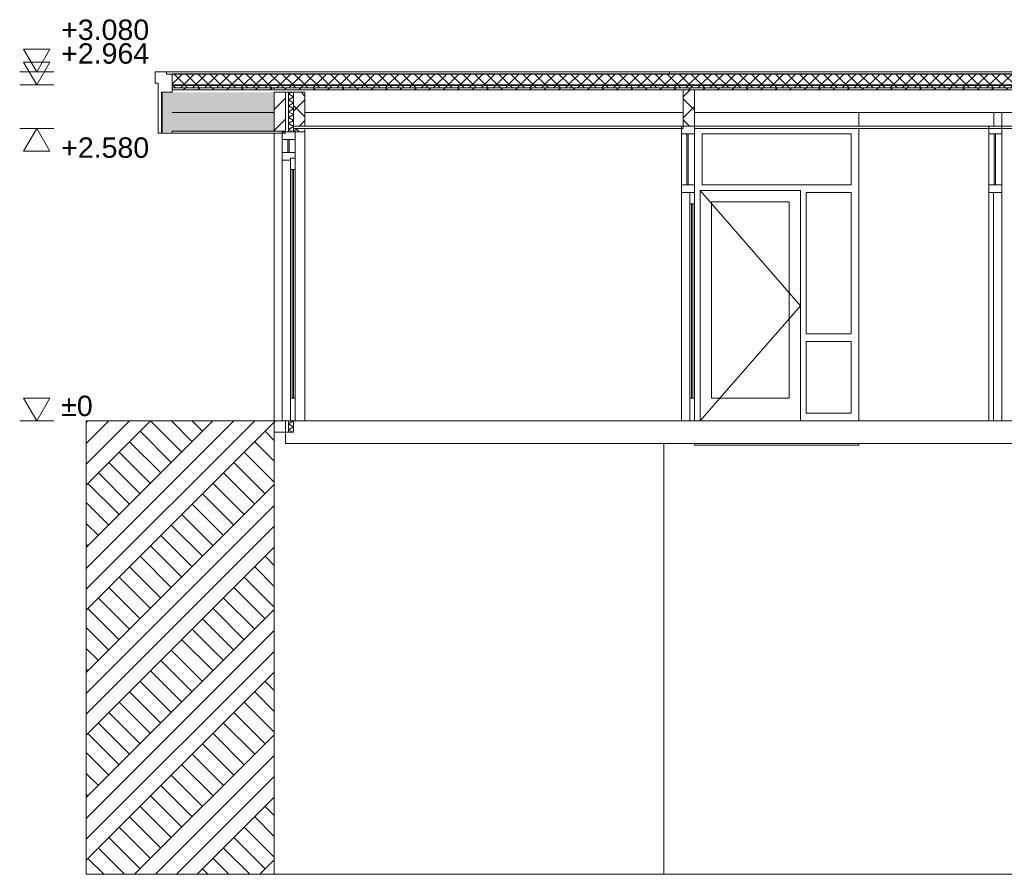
# Model space of a CAD drawing. Header units: millimetres. Extents: x -9479 to 359764, y -50700 to 13856.
# Tile 11 of 37: x 170975 to 179658, y -47200 to -39661. Entities that reach past the tile are written whole.
import ezdxf

# ---------------------------------------------------------------- set-up
doc = ezdxf.new("R2010")
doc.units = ezdxf.units.MM
doc.header["$MEASUREMENT"] = 0
for name, color, linetype in [('21 Buitenwanden', 7, 'Continuous'), ('21 Buitenwanden Deuren', 7, 'Continuous'), ('21 Buitenwanden Doorsnede-arcering', 7, 'Continuous'), ('21 Buitenwanden Laagscheidingslijnen', 7, 'Continuous'), ('22 NC Binnenwanden', 7, 'Continuous'), ('22 NC Binnenwanden Deuren', 7, 'Continuous'), ('22 NC Binnenwanden Doorsnede-arcering', 7, 'Continuous'), ('22 NC Binnenwanden Laagscheidingslijnen', 7, 'Continuous'), ('23 Vloeren', 7, 'Continuous'), ('23 Vloeren Doorsnede-arcering', 7, 'Continuous'), ('23 Vloeren Laagscheidingslijnen', 7, 'Continuous'), ('28 Draagconstructies', 7, 'Continuous'), ('43 Vloerafwerking', 7, 'Continuous'), ('45 Plafondafwerking', 7, 'Continuous'), ('90_0 Terrein', 7, 'Continuous'), ('90_0 Terrein Doorsnede-arcering', 7, 'Continuous'), ('Info -  SO_VO 2D arcering', 7, 'Continuous'), ('Maatvoering 1_ 50_100', 7, 'Continuous'), ('New_22 NC Binnenwanden Deuren', 7, 'Continuous'), ('New_23 Vloeren', 7, 'Continuous'), ('New_23 Vloeren Doorsnede-arcering', 7, 'Continuous'), ('New_23 Vloeren Laagscheidingslijnen', 7, 'Continuous'), ('New_45 Plafondafwerking', 7, 'Continuous'), ('New_45 Plafondafwerking Laagscheidingslijnen', 7, 'Continuous')]:
    doc.layers.add(name, color=color, linetype=linetype)
doc.styles.add('GENERATED_STYLE_7', font='Arial.ttf')
pattern_1 = [(45, (190880.92, -43200), (-91.9239, 91.9239), []), (135, (190880.92, -43200), (91.9239, 91.9239), [])]
pattern_2 = [(45, (190880.9, -43200), (-459.62, 459.62), []), (45, (190789, -43108.1), (-459.62, 459.62), [])]
pattern_3 = [(45, (190880.92, -43200), (-63.6396, 63.6396), [])]
pattern_4 = [(45, (190880.924, -43200), (-53.033, 53.033), []), (135, (190880.924, -43200), (53.033, 53.033), [])]

# ---------------------------------------------------------------- blocks, each defined once
blk = doc.blocks.new('Section Element_101_2', base_point=(190880.9, -43200))
at = {"layer": '21 Buitenwanden', "color": 1, "linetype": 'Continuous', "lineweight": 0}
for p, q in [((172320.9, -40140), (172270.9, -40140)), ((172320.9, -40280), (172320.9, -40300)), ((172320.9, -40300), (172225.9, -40300))]:
    blk.add_line(p, q, dxfattribs=at)
at = {"layer": '21 Buitenwanden Laagscheidingslijnen', "color": 1, "linetype": 'Continuous', "lineweight": 0, "flags": 128}
blk.add_lwpolyline([(172320.9, -40140), (172320.9, -40141), (172320.9, -40236), (172320.9, -40241), (172320.9, -40261), (172320.9, -40280)], dxfattribs=at)
blk = doc.blocks.new('Section Element_102_2', base_point=(190880.9, -43200))
at = {"layer": '21 Buitenwanden', "color": 2, "linetype": 'Continuous', "lineweight": 0}
blk.add_line((173220.9, -40140), (173218.9, -40140), dxfattribs=at)
blk = doc.blocks.new('*X137', base_point=(190880.9, -43200))
at = {"layer": '21 Buitenwanden Doorsnede-arcering', "color": 7, "linetype": 'Continuous', "lineweight": 0}
for p, q in [((173373.9, -40300), (173345.9, -40316.1)), ((173390.9, -40342.1), (173345.9, -40316.1)), ((173390.9, -40342.1), (173345.9, -40368.1)), ((173390.9, -40394.1), (173345.9, -40368.1)), ((173390.9, -40394.1), (173345.9, -40420.1)), ((173390.9, -40446), (173345.9, -40420.1)), ((173390.9, -40446), (173345.9, -40472)), ((173390.9, -40498), (173345.9, -40472)), ((173390.9, -40498), (173345.9, -40524)), ((173390.9, -40550), (173345.9, -40524)), ((173390.9, -40550), (173345.9, -40575.9)), ((173390.9, -40601.9), (173345.9, -40575.9)), ((173390.9, -40601.9), (173345.9, -40627.9)), ((173384.2, -40650), (173345.9, -40627.9))]:
    blk.add_line(p, q, dxfattribs=at)
blk = doc.blocks.new('*X138', base_point=(190880.9, -43200))
at = {"layer": '21 Buitenwanden Doorsnede-arcering', "color": 7, "linetype": 'Continuous', "lineweight": 0}
for p, q in [((173390.9, -43200), (173345.9, -43226)), ((173390.9, -43252), (173345.9, -43226)), ((173390.9, -43252), (173345.9, -43277.9)), ((173384.1, -43300), (173345.9, -43277.9))]:
    blk.add_line(p, q, dxfattribs=at)
blk = doc.blocks.new('Section Element_106_2', base_point=(190880.9, -43200))
at = {"layer": '21 Buitenwanden Doorsnede-arcering', "linetype": 'Continuous', "lineweight": 0, "true_color": 0x000000}
h = blk.add_hatch(dxfattribs=at)
h.set_pattern_fill('Steen___Baksteen_0002', color=18, style=0, pattern_type=2)
h.set_pattern_definition(pattern_2)
h.paths.add_polyline_path([(173320.9, -40300), (173220.9, -40300), (173220.9, -40643.1), (173320.9, -40643.1)])
h = blk.add_hatch(dxfattribs=at)
h.set_pattern_fill('Beton___ongewapend_0002', color=18, style=0, pattern_type=2)
h.set_pattern_definition(pattern_1)
h.paths.add_polyline_path([(173390.9, -40600), (173490.9, -40600), (173490.9, -40300), (173390.9, -40300)])
h = blk.add_hatch(dxfattribs=at)
h.set_pattern_fill('Beton___ongewapend_0002', color=18, style=0, pattern_type=2)
h.set_pattern_definition(pattern_1)
h.paths.add_polyline_path([(173390.9, -40620), (173390.9, -40650), (173490.9, -40650), (173490.9, -40620)])
h = blk.add_hatch(dxfattribs=at)
h.set_pattern_fill('Steen___Baksteen_0002', color=18, style=0, pattern_type=2)
h.set_pattern_definition(pattern_2)
h.paths.add_polyline_path([(173320.9, -43300), (173320.9, -43200), (173290.9, -43200), (173220.9, -43200), (173220.9, -43300)])
at = {"layer": '21 Buitenwanden', "color": 3, "linetype": 'Continuous', "lineweight": 0}
for p, q in [((173220.9, -40300), (173220.9, -40643.1)), ((173320.9, -40300), (173220.9, -40300)), ((173220.9, -43200), (173220.9, -43300)), ((173320.9, -43300), (173220.9, -43300))]:
    blk.add_line(p, q, dxfattribs=at)
at = {"layer": '21 Buitenwanden', "color": 9, "linetype": 'Continuous', "lineweight": 0}
for p, q in [((173345.9, -40300), (173320.9, -40300)), ((173345.9, -43200), (173320.9, -43200))]:
    blk.add_line(p, q, dxfattribs=at)
at = {"layer": '21 Buitenwanden', "color": 1, "linetype": 'Continuous', "lineweight": 0}
blk.add_line((173390.9, -40300), (173345.9, -40300), dxfattribs=at)
at = {"layer": '21 Buitenwanden', "color": 2, "linetype": 'Continuous', "lineweight": 0}
for p, q in [((173490.9, -40300), (173390.9, -40300)), ((173490.9, -40300), (173490.9, -40600)), ((173490.9, -40620), (173490.9, -40650))]:
    blk.add_line(p, q, dxfattribs=at)
at = {"layer": '21 Buitenwanden', "color": 2, "linetype": 'Continuous', "lineweight": 0, "flags": 128}
blk.add_lwpolyline([(173490.9, -40650), (173404.9, -40650), (173390.9, -40650)], dxfattribs=at)
at = {"layer": '21 Buitenwanden', "color": 3, "linetype": 'Continuous', "lineweight": 0, "flags": 128}
blk.add_lwpolyline([(173320.9, -43200), (173290.9, -43200), (173220.9, -43200)], dxfattribs=at)
at = {"layer": '21 Buitenwanden', "color": 1, "linetype": 'Continuous', "lineweight": 0, "flags": 128}
blk.add_lwpolyline([(173390.9, -43200), (173364.9, -43200), (173345.9, -43200)], dxfattribs=at)
at = {"layer": '21 Buitenwanden Laagscheidingslijnen', "color": 1, "linetype": 'Continuous', "lineweight": 0}
for p, q in [((173345.9, -40300), (173345.9, -40650)), ((173345.9, -43200), (173345.9, -43300))]:
    blk.add_line(p, q, dxfattribs=at)
at = {"layer": '21 Buitenwanden Laagscheidingslijnen', "color": 3, "linetype": 'Continuous', "lineweight": 0}
for p, q in [((173320.9, -40643.1), (173220.9, -40643.1)), ((173320.9, -43200), (173320.9, -43300))]:
    blk.add_line(p, q, dxfattribs=at)
at = {"layer": '21 Buitenwanden Laagscheidingslijnen', "color": 2, "linetype": 'Continuous', "lineweight": 0}
blk.add_line((173390.9, -43200), (173390.9, -43300), dxfattribs=at)
at = {"layer": '21 Buitenwanden Laagscheidingslijnen', "color": 3, "linetype": 'Continuous', "lineweight": 0, "flags": 128}
blk.add_lwpolyline([(173320.9, -40300), (173320.9, -40643.1), (173320.9, -40650)], dxfattribs=at)
at = {"layer": '21 Buitenwanden Laagscheidingslijnen', "color": 2, "linetype": 'Continuous', "lineweight": 0, "flags": 128}
blk.add_lwpolyline([(173390.9, -40300), (173390.9, -40600), (173390.9, -40620), (173390.9, -40650)], dxfattribs=at)
at = {"layer": '21 Buitenwanden', "lineweight": 0}
for name in ['*X137', '*X138']:
    blk.add_blockref(name, (190880.9, -43200), dxfattribs=at)
blk = doc.blocks.new('Section Element_108_2', base_point=(190880.9, -43200))
at = {"layer": '22 NC Binnenwanden', "color": 2, "linetype": 'Continuous', "lineweight": 0}
for p, q in [((178375.7, -40480), (178375.7, -40600)), ((188005.7, -40600), (188005.7, -40480)), ((178375.7, -40620), (178375.7, -43200)), ((188005.7, -43195), (188005.7, -40620))]:
    blk.add_line(p, q, dxfattribs=at)
blk = doc.blocks.new('Section Element_110_2', base_point=(190880.9, -43200))
at = {"layer": '22 NC Binnenwanden Doorsnede-arcering', "linetype": 'Continuous', "lineweight": 0, "true_color": 0x000000}
h = blk.add_hatch(dxfattribs=at)
h.set_pattern_fill('Beton___ongewapend_0002', color=18, style=0, pattern_type=2)
h.set_pattern_definition(pattern_1)
h.paths.add_polyline_path([(176825.7, -40600), (176925.7, -40600), (176925.7, -40280), (176825.7, -40280)])
at = {"layer": '22 NC Binnenwanden', "color": 1, "linetype": 'Continuous', "lineweight": 0}
for p, q in [((176825.7, -40280), (176825.7, -40600)), ((176925.7, -40280), (176925.7, -40600))]:
    blk.add_line(p, q, dxfattribs=at)
blk = doc.blocks.new('Section Element_114_2', base_point=(190880.9, -43200))
at = {"layer": '23 Vloeren Doorsnede-arcering', "linetype": 'Continuous', "lineweight": 0, "true_color": 0x000000}
h = blk.add_hatch(dxfattribs=at)
h.set_pattern_fill('Isolatie_ruit_0002', color=18, style=0, pattern_type=2)
h.set_pattern_definition(pattern_4)
h.paths.add_polyline_path([(172320.9, -40261), (173218.9, -40261), (173220.9, -40261), (178726.4, -40261), (178726.4, -40241), (172320.9, -40241)])
h = blk.add_hatch(dxfattribs=at)
h.set_pattern_fill('Naaldhout__01__0002', color=18, style=0, pattern_type=2)
h.set_pattern_definition(pattern_3)
h.paths.add_polyline_path([(172320.9, -40280), (173218.9, -40280), (173218.9, -40261), (172320.9, -40261)])
h = blk.add_hatch(dxfattribs=at)
h.set_pattern_fill('Naaldhout__01__0002', color=18, style=0, pattern_type=2)
h.set_pattern_definition(pattern_3)
h.paths.add_polyline_path([(173220.9, -40261), (173220.9, -40280), (178726.4, -40280), (178726.4, -40261)])
h = blk.add_hatch(dxfattribs=at)
h.set_pattern_fill('Isolatie_ruit_0002', color=18, style=0, pattern_type=2)
h.set_pattern_definition(pattern_4)
h.paths.add_polyline_path([(178726.4, -40261), (190925.7, -40261), (191005.7, -40261), (191005.7, -40241), (178726.4, -40241)])
h = blk.add_hatch(dxfattribs=at)
h.set_pattern_fill('Naaldhout__01__0002', color=18, style=0, pattern_type=2)
h.set_pattern_definition(pattern_3)
h.paths.add_polyline_path([(178726.4, -40261), (178726.4, -40280), (190925.7, -40280), (190925.7, -40261)])
at = {"layer": '23 Vloeren', "color": 1, "linetype": 'Continuous', "lineweight": 0}
for p, q in [((173218.9, -40261), (173218.9, -40280)), ((173220.9, -40261), (173220.9, -40280))]:
    blk.add_line(p, q, dxfattribs=at)
at = {"layer": '23 Vloeren', "color": 9, "linetype": 'Continuous', "lineweight": 0}
for p, q in [((173220.9, -40480), (172320.9, -40480)), ((176825.7, -40480), (173490.9, -40480)), ((185357.3, -40480), (179635.9, -40480)), ((190925.7, -40480), (185387.3, -40480))]:
    blk.add_line(p, q, dxfattribs=at)
at = {"layer": '23 Vloeren', "color": 9, "linetype": 'Continuous', "lineweight": 0, "flags": 128}
blk.add_lwpolyline([(179565.9, -40480), (178726.4, -40480), (176925.7, -40480)], dxfattribs=at)
at = {"layer": '23 Vloeren Laagscheidingslijnen', "color": 1, "linetype": 'Continuous', "lineweight": 0, "flags": 128}
for points in [[(191005.7, -40236), (178726.4, -40236), (172320.9, -40236)], [(191005.7, -40241), (178726.4, -40241), (172320.9, -40241)], [(191005.7, -40261), (190925.7, -40261), (178726.4, -40261), (173220.9, -40261), (173218.9, -40261), (172320.9, -40261)], [(190925.7, -40280), (178726.4, -40280), (176925.7, -40280), (176825.7, -40280), (173220.9, -40280), (173218.9, -40280), (172320.9, -40280)]]:
    blk.add_lwpolyline(points, dxfattribs=at)
blk = doc.blocks.new('Section Element_120_2', base_point=(190880.9, -43200))
at = {"layer": '21 Buitenwanden Deuren', "color": 2, "linetype": 'Continuous', "lineweight": 0}
for p, q in [((173220.9, -40663.1), (173220.9, -43200)), ((173490.9, -40650), (173490.9, -43200))]:
    blk.add_line(p, q, dxfattribs=at)
at = {"layer": '21 Buitenwanden Deuren', "color": 1, "linetype": 'Continuous', "lineweight": 0}
for p, q in [((173290.9, -40650), (173290.9, -40717)), ((173290.9, -40717), (173290.9, -40833)), ((173404.9, -40717), (173290.9, -40717)), ((173338.9, -40717), (173338.9, -40833)), ((173350.9, -40833), (173350.9, -40717)), ((173404.9, -40650), (173404.9, -40717)), ((173404.9, -40717), (173404.9, -40833)), ((173290.9, -40833), (173290.9, -40900)), ((173404.9, -40833), (173290.9, -40833)), ((173404.9, -40883), (173364.9, -40883)), ((173405, -40883), (173405, -41383.4)), ((173290.9, -40900), (173290.9, -43200)), ((173364.9, -40900), (173290.9, -40900)), ((173364.8, -40903.4), (173364.8, -40944.4)), ((173364.8, -40982.8), (173364.8, -41044.2)), ((173364.9, -40983), (173364.9, -43000)), ((173404.9, -40983), (173364.9, -40983)), ((173378.9, -40983), (173378.9, -43000)), ((173390.9, -43000), (173390.9, -40983)), ((173404.9, -40983), (173404.9, -43000)), ((173364.8, -41082.6), (173364.8, -41144)), ((173364.8, -41182.4), (173364.8, -41243.8)), ((173364.8, -41282.2), (173364.8, -41343.6)), ((173364.8, -41382), (173364.8, -41383.4)), ((173364.8, -41383.4), (173364.8, -41443.4)), ((173405, -41383.4), (173405, -42041.5)), ((173364.8, -41481.8), (173364.8, -41543.2)), ((173364.8, -41581.6), (173364.8, -41643)), ((173364.8, -41681.4), (173364.8, -41742.8)), ((173364.8, -41781.2), (173364.8, -41842.6)), ((173364.8, -41881), (173364.8, -41942.4)), ((173364.8, -41980.1), (173364.8, -42041.5)), ((173364.8, -42102.9), (173364.8, -42041.5)), ((173405, -42699.6), (173405, -42041.5)), ((173364.8, -42202), (173364.8, -42140.6)), ((173364.8, -42301.8), (173364.8, -42240.4)), ((173364.8, -42401.6), (173364.8, -42340.2)), ((173364.8, -42501.4), (173364.8, -42440)), ((173364.8, -42601.2), (173364.8, -42539.8)), ((173364.8, -42699.6), (173364.8, -42639.6)), ((173364.8, -42701), (173364.8, -42699.6)), ((173405, -43200), (173405, -42699.6)), ((173364.8, -42800.8), (173364.8, -42739.4)), ((173364.8, -42900.6), (173364.8, -42839.2)), ((173364.8, -43000.4), (173364.8, -42939)), ((173364.8, -43100.2), (173364.8, -43038.8)), ((173364.9, -43000), (173364.9, -43200)), ((173404.9, -43000), (173364.9, -43000)), ((173404.9, -43000), (173404.9, -43200)), ((173364.8, -43179.6), (173364.8, -43138.6))]:
    blk.add_line(p, q, dxfattribs=at)
at = {"layer": '21 Buitenwanden Deuren', "color": 1, "linetype": 'Continuous', "lineweight": 0, "flags": 128}
for points in [[(173390.9, -40650), (173345.9, -40650), (173320.9, -40650), (173290.9, -40650)], [(173364.9, -40883), (173364.9, -40900), (173364.9, -40983)], [(173404.9, -40833), (173404.9, -40883), (173404.9, -40983)]]:
    blk.add_lwpolyline(points, dxfattribs=at)
blk = doc.blocks.new('Section Element_121_2', base_point=(190880.9, -43200))
at = {"layer": '22 NC Binnenwanden Deuren', "color": 1, "linetype": 'Continuous', "lineweight": 0}
for p, q in [((176811.7, -40600), (176811.7, -40667)), ((176925.7, -40600), (176825.7, -40600)), ((176925.7, -40620), (176925.7, -40667)), ((176811.7, -40667), (176811.7, -41118)), ((176925.7, -40667), (176811.7, -40667)), ((176859.7, -40667), (176859.7, -41118)), ((176871.7, -41118), (176871.7, -40667)), ((176925.7, -40667), (176925.7, -41118)), ((176811.7, -41118), (176811.7, -41185)), ((176925.7, -41118), (176811.7, -41118)), ((176811.7, -41185), (176811.7, -43200)), ((176885.6, -41185), (176885.6, -41244.3)), ((176885.7, -41185), (176885.7, -41285)), ((176925.8, -41185), (176925.8, -41534.2)), ((176885.6, -41281.4), (176885.6, -41340.7)), ((176885.7, -41285), (176885.7, -43000)), ((176925.7, -41285), (176885.7, -41285)), ((176899.7, -41285), (176899.7, -43000)), ((176911.7, -43000), (176911.7, -41285)), ((176925.7, -41285), (176925.7, -43000)), ((176885.6, -41377.8), (176885.6, -41437.1)), ((176885.6, -41474.2), (176885.6, -41533.5)), ((176885.6, -41570.6), (176885.6, -41629.9)), ((176925.8, -41534.2), (176925.8, -42192.5)), ((176885.6, -41667), (176885.6, -41726.3)), ((176885.6, -41763.4), (176885.6, -41822.7)), ((176885.6, -41859.8), (176885.6, -41919.1)), ((176885.6, -41956.2), (176885.6, -42015.5)), ((176885.6, -42052.6), (176885.6, -42111.9)), ((176885.6, -42133.2), (176885.6, -42192.5)), ((176885.6, -42251.8), (176885.6, -42192.5)), ((176925.8, -42850.8), (176925.8, -42192.5)), ((176885.6, -42332.4), (176885.6, -42273.1)), ((176885.6, -42428.8), (176885.6, -42369.5)), ((176885.6, -42525.2), (176885.6, -42465.9)), ((176885.6, -42621.6), (176885.6, -42562.3)), ((176885.6, -42718), (176885.6, -42658.7)), ((176885.6, -42814.4), (176885.6, -42755.1)), ((176885.6, -42910.8), (176885.6, -42851.5)), ((176925.8, -43200), (176925.8, -42850.8)), ((176885.6, -43007.2), (176885.6, -42947.9)), ((176885.6, -43103.6), (176885.6, -43044.3)), ((176885.7, -43000), (176885.7, -43200)), ((176925.7, -43000), (176885.7, -43000)), ((176925.7, -43000), (176925.7, -43200)), ((176885.6, -43200), (176885.6, -43140.7))]:
    blk.add_line(p, q, dxfattribs=at)
at = {"layer": '22 NC Binnenwanden Deuren', "color": 1, "linetype": 'Continuous', "lineweight": 0, "flags": 128}
for points in [[(176925.7, -41118), (176925.7, -41185), (176925.7, -41285)], [(176925.7, -41185), (176885.7, -41185), (176811.7, -41185)]]:
    blk.add_lwpolyline(points, dxfattribs=at)
blk = doc.blocks.new('Section Element_138_2', base_point=(190880.9, -43200))
at = {"layer": '23 Vloeren', "color": 2, "linetype": 'Continuous', "lineweight": 0}
for p, q in [((190905.7, -43200), (190890.7, -43200)), ((173320.9, -43300), (173320.9, -43400)), ((191005.7, -43300), (191005.7, -43400))]:
    blk.add_line(p, q, dxfattribs=at)
at = {"layer": '23 Vloeren', "color": 2, "linetype": 'Continuous', "lineweight": 0, "flags": 128}
for points in [[(179680.9, -43200), (179561.9, -43200), (179521.9, -43200), (178726.4, -43200), (176925.7, -43200), (176885.7, -43200), (173404.9, -43200), (173390.9, -43200)], [(190905.7, -43400), (178726.4, -43400), (173320.9, -43400)]]:
    blk.add_lwpolyline(points, dxfattribs=at)
at = {"layer": '23 Vloeren Laagscheidingslijnen', "color": 2, "linetype": 'Continuous', "lineweight": 0, "flags": 128}
for points in [[(190890.7, -43200), (190865.7, -43200), (185669.9, -43200), (185069.9, -43200), (179680.9, -43200)], [(173390.9, -43300), (173345.9, -43300), (173320.9, -43300)]]:
    blk.add_lwpolyline(points, dxfattribs=at)
blk = doc.blocks.new('Section Element_141_2', base_point=(190880.9, -43200))
at = {"layer": '90_0 Terrein Doorsnede-arcering', "linetype": 'Continuous', "lineweight": 0, "true_color": 0x000000}
h = blk.add_hatch(dxfattribs=at)
h.set_pattern_fill('Grond_0002', color=18, style=0, pattern_type=2)
h.set_pattern_definition([(45, (190880.92, -43200), (-275.772, 275.772), []), (45, (190789, -43108.1), (-551.543, 551.543), []), (45, (190697.1, -43016.15), (-551.543, 551.543), []), (135, (190605.15, -42924.23), (91.9239, 91.9239), [390, -390])])
h.paths.add_polyline_path([(173218.9, -43300), (173218.9, -43200), (171562.6, -43200), (171562.6, -47200), (173220.9, -47200), (173220.9, -43300)])
at = {"layer": '90_0 Terrein', "color": 2, "linetype": 'Continuous', "lineweight": 0}
for p, q in [((171562.6, -43200), (171562.6, -47200)), ((173218.9, -43200), (171562.6, -43200)), ((173218.9, -43200), (173218.9, -43300)), ((173220.9, -43300), (173218.9, -43300)), ((173220.9, -43300), (173220.9, -47200)), ((173220.9, -47200), (171562.6, -47200))]:
    blk.add_line(p, q, dxfattribs=at)
at = {"layer": '90_0 Terrein', "color": 1, "linetype": 'Continuous', "lineweight": 0}
for p, q in [((173218.9, -43200), (173220.9, -43200)), ((176655.7, -47200), (176655.7, -43400)), ((173220.9, -47200), (176655.7, -47200)), ((176655.7, -47200), (183255.7, -47200))]:
    blk.add_line(p, q, dxfattribs=at)
blk = doc.blocks.new('Section Element_142_2', base_point=(190880.9, -43200))
at = {"layer": '28 Draagconstructies', "color": 2, "linetype": 'Continuous', "lineweight": 0}
for p, q in [((172170.9, -40120), (172170.9, -40220)), ((172270.9, -40120), (172170.9, -40120)), ((172270.9, -40120), (172270.9, -40140)), ((172195.9, -40220), (172170.9, -40220))]:
    blk.add_line(p, q, dxfattribs=at)
blk = doc.blocks.new('Section Element_143_2', base_point=(190880.9, -43200))
at = {"layer": '28 Draagconstructies', "color": 1, "linetype": 'Continuous', "lineweight": 0}
for p, q in [((176705.7, -40120), (172270.9, -40120)), ((176705.7, -40139), (176705.7, -40120))]:
    blk.add_line(p, q, dxfattribs=at)
blk = doc.blocks.new('Section Element_144_2', base_point=(190880.9, -43200))
at = {"layer": '28 Draagconstructies', "color": 1, "linetype": 'Continuous', "lineweight": 0}
for p, q in [((183305.7, -40120), (176705.7, -40120)), ((183305.7, -40139), (183305.7, -40120))]:
    blk.add_line(p, q, dxfattribs=at)
blk = doc.blocks.new('Section Element_152_2', base_point=(190880.9, -43200))
at = {"layer": '22 NC Binnenwanden Deuren', "color": 1, "linetype": 'Continuous', "lineweight": 0}
for p, q in [((176992.7, -40667), (176992.7, -41118)), ((178308.7, -40667), (176992.7, -40667)), ((178308.7, -41118), (178308.7, -40667)), ((176992.7, -41118), (178308.7, -41118)), ((176975.7, -41168), (177075.7, -41282.9)), ((176975.7, -41168), (176975.7, -41268)), ((177859.7, -41168), (176975.7, -41168)), ((177859.7, -41268), (177859.7, -41168)), ((177909.7, -41185), (177909.7, -42433)), ((178308.7, -41185), (177909.7, -41185)), ((178308.7, -42433), (178308.7, -41185)), ((176975.7, -41268), (176975.7, -43000)), ((177075.7, -43000), (177075.7, -41268)), ((177075.7, -41268), (177759.7, -41268)), ((177075.7, -41282.9), (177759.7, -42069.1)), ((177759.7, -41268), (177759.7, -43000)), ((177859.7, -43000), (177859.7, -41268)), ((177759.7, -42069.1), (177859.7, -42184)), ((177759.7, -42298.9), (177859.7, -42184)), ((177149.7, -43000), (177759.7, -42298.9)), ((177909.7, -42433), (178308.7, -42433)), ((177909.7, -42500), (177909.7, -43133)), ((178308.7, -42500), (177909.7, -42500)), ((178308.7, -43133), (178308.7, -42500)), ((176975.7, -43200), (177149.7, -43000)), ((176975.7, -43000), (176975.7, -43200)), ((177759.7, -43000), (177075.7, -43000)), ((177859.7, -43200), (177859.7, -43000)), ((177909.7, -43133), (178308.7, -43133))]:
    blk.add_line(p, q, dxfattribs=at)
blk = doc.blocks.new('Section Element_153_2', base_point=(190880.9, -43200))
at = {"layer": '22 NC Binnenwanden Doorsnede-arcering', "linetype": 'Continuous', "lineweight": 0, "true_color": 0x000000}
h = blk.add_hatch(dxfattribs=at)
h.set_pattern_fill('Lijnen_vert_dub_400_0002', color=18, style=0, pattern_type=2)
h.set_pattern_definition([(90, (190880.92, -43200), (-400, 0), []), (90, (190530.92, -43200), (-400, 0), [])])
h.paths.add_polyline_path([(179565.9, -40600), (179635.9, -40600), (179635.9, -40480), (179565.9, -40480)])
at = {"layer": '22 NC Binnenwanden', "color": 1, "linetype": 'Continuous', "lineweight": 0}
for p, q in [((179565.9, -40480), (179565.9, -40600)), ((179635.9, -40480), (179635.9, -40600))]:
    blk.add_line(p, q, dxfattribs=at)
at = {"layer": '22 NC Binnenwanden Laagscheidingslijnen', "color": 1, "linetype": 'Continuous', "lineweight": 0}
blk.add_line((179635.9, -40480), (179565.9, -40480), dxfattribs=at)
blk = doc.blocks.new('Section Element_155_2', base_point=(190880.9, -43200))
at = {"layer": 'New_45 Plafondafwerking', "color": 2, "linetype": 'Continuous', "lineweight": 0}
for p, q in [((182195.3, -40600), (179635.9, -40600)), ((185357.3, -40600), (182919.9, -40600)), ((185357.3, -40620), (185319.9, -40620)), ((185519.9, -40600), (185387.3, -40600)), ((186705.7, -40620), (185387.3, -40620)), ((186705.7, -40600), (186244.5, -40600))]:
    blk.add_line(p, q, dxfattribs=at)
at = {"layer": 'New_45 Plafondafwerking', "color": 2, "linetype": 'Continuous', "lineweight": 0, "flags": 128}
for points in [[(179565.9, -40600), (179521.9, -40600), (178726.4, -40600), (178375.7, -40600)], [(182919.9, -40620), (178726.4, -40620), (178375.7, -40620)]]:
    blk.add_lwpolyline(points, dxfattribs=at)
at = {"layer": 'New_45 Plafondafwerking Laagscheidingslijnen', "color": 2, "linetype": 'Continuous', "lineweight": 0}
blk.add_line((179635.9, -40600), (179565.9, -40600), dxfattribs=at)
blk = doc.blocks.new('Section Element_164_2', base_point=(190880.9, -43200))
at = {"layer": '28 Draagconstructies', "color": 1, "linetype": 'Continuous', "lineweight": 0}
for p, q in [((172230.9, -40300), (172230.9, -40663.1)), ((172230.9, -40663.1), (172320.9, -40663.1))]:
    blk.add_line(p, q, dxfattribs=at)
blk = doc.blocks.new('Section Element_165_2', base_point=(190880.9, -43200))
at = {"layer": '28 Draagconstructies', "color": 2, "linetype": 'Continuous', "lineweight": 0}
for p, q in [((172195.9, -40220), (172195.9, -40663.1)), ((172225.9, -40300), (172225.9, -40663.1)), ((172225.9, -40663.1), (172195.9, -40663.1))]:
    blk.add_line(p, q, dxfattribs=at)
blk = doc.blocks.new('Section Element_174_2', base_point=(190880.9, -43200))
at = {"layer": '43 Vloerafwerking', "color": 1, "linetype": 'Continuous', "lineweight": 0}
for p, q in [((176925.7, -43415), (176925.7, -43400)), ((178375.7, -43415), (178375.7, -43400)), ((176925.7, -43415), (178375.7, -43415))]:
    blk.add_line(p, q, dxfattribs=at)
blk = doc.blocks.new('Section Element_190_2', base_point=(190880.9, -43200))
at = {"layer": 'New_22 NC Binnenwanden Deuren', "color": 1, "linetype": 'Continuous', "lineweight": 0}
for p, q in [((179521.9, -40600), (179521.9, -40667)), ((179635.9, -40600), (179635.9, -40667)), ((179521.9, -40667), (179521.9, -41118)), ((179635.9, -40667), (179521.9, -40667)), ((179569.9, -40667), (179569.9, -41118)), ((179581.9, -41118), (179581.9, -40667)), ((179635.9, -40667), (179635.9, -41118)), ((179635.9, -41118), (179521.9, -41118)), ((179635.9, -41118), (179635.9, -41185)), ((179521.8, -41185), (179521.8, -41283.3)), ((179562, -41185), (179562, -41244.3)), ((179635.9, -41185), (179635.9, -43200)), ((179521.8, -41283.3), (179521.8, -42192.5)), ((179562, -41281.4), (179562, -41283.3)), ((179562, -41283.3), (179562, -41340.7)), ((179562, -41377.8), (179562, -41437.1)), ((179562, -41474.2), (179562, -41533.5)), ((179562, -41570.6), (179562, -41629.9)), ((179562, -41667), (179562, -41726.3)), ((179562, -41763.4), (179562, -41822.7)), ((179562, -41859.8), (179562, -41919.1)), ((179562, -41956.2), (179562, -42015.5)), ((179562, -42052.6), (179562, -42111.9)), ((179521.8, -43101.7), (179521.8, -42192.5)), ((179562, -42133.2), (179562, -42192.5)), ((179562, -42251.8), (179562, -42192.5)), ((179562, -42332.4), (179562, -42273.1)), ((179562, -42428.8), (179562, -42369.5)), ((179562, -42525.2), (179562, -42465.9)), ((179562, -42621.6), (179562, -42562.3)), ((179562, -42718), (179562, -42658.7)), ((179562, -42814.4), (179562, -42755.1)), ((179562, -42910.8), (179562, -42851.5)), ((179562, -43007.2), (179562, -42947.9)), ((179562, -43101.7), (179562, -43044.3)), ((179521.8, -43200), (179521.8, -43101.7)), ((179562, -43103.6), (179562, -43101.7)), ((179562, -43200), (179562, -43140.7))]:
    blk.add_line(p, q, dxfattribs=at)
at = {"layer": 'New_22 NC Binnenwanden Deuren', "color": 1, "linetype": 'Continuous', "lineweight": 0, "flags": 128}
for points in [[(179521.9, -41118), (179521.9, -41185), (179521.9, -41285), (179521.9, -43000), (179521.9, -43200)], [(179635.9, -41185), (179561.9, -41185), (179521.9, -41185)], [(179561.9, -41185), (179561.9, -41285), (179561.9, -43000), (179561.9, -43200)]]:
    blk.add_lwpolyline(points, dxfattribs=at)
blk = doc.blocks.new('*X295', base_point=(190880.9, -43200))
at = {"layer": 'New_23 Vloeren Doorsnede-arcering', "linetype": 'Continuous', "lineweight": 0, "true_color": 0x000000}
for points in [[(178726.4, -40141), (178731.1, -40141), (178731.1, -40139), (178726.4, -40139)], [(179031.1, -40139), (178881.1, -40139), (178881.1, -40141), (179031.1, -40141)], [(179331.1, -40139), (179181.1, -40139), (179181.1, -40141), (179331.1, -40141)], [(179631.1, -40139), (179481.1, -40139), (179481.1, -40141), (179631.1, -40141)], [(179931.1, -40139), (179781.1, -40139), (179781.1, -40141), (179931.1, -40141)], [(180231.1, -40139), (180081.1, -40139), (180081.1, -40141), (180231.1, -40141)], [(180531.1, -40139), (180381.1, -40139), (180381.1, -40141), (180531.1, -40141)], [(180831.1, -40139), (180681.1, -40139), (180681.1, -40141), (180831.1, -40141)], [(181131.1, -40139), (180981.1, -40139), (180981.1, -40141), (181131.1, -40141)], [(181431.1, -40139), (181281.1, -40139), (181281.1, -40141), (181431.1, -40141)], [(181731.1, -40139), (181581.1, -40139), (181581.1, -40141), (181731.1, -40141)], [(182031.1, -40139), (181881.1, -40139), (181881.1, -40141), (182031.1, -40141)], [(182331.1, -40139), (182181.1, -40139), (182181.1, -40141), (182331.1, -40141)], [(182631.1, -40139), (182481.1, -40139), (182481.1, -40141), (182631.1, -40141)], [(182931.1, -40139), (182781.1, -40139), (182781.1, -40141), (182931.1, -40141)], [(183231.1, -40139), (183081.1, -40139), (183081.1, -40141), (183231.1, -40141)], [(183531.1, -40139), (183381.1, -40139), (183381.1, -40141), (183531.1, -40141)], [(183831.1, -40139), (183681.1, -40139), (183681.1, -40141), (183831.1, -40141)], [(184131.1, -40139), (183981.1, -40139), (183981.1, -40141), (184131.1, -40141)], [(184431.1, -40139), (184281.1, -40139), (184281.1, -40141), (184431.1, -40141)], [(184731.1, -40139), (184581.1, -40139), (184581.1, -40141), (184731.1, -40141)], [(185031.1, -40139), (184881.1, -40139), (184881.1, -40141), (185031.1, -40141)], [(185331.1, -40139), (185181.1, -40139), (185181.1, -40141), (185331.1, -40141)], [(185631.1, -40139), (185481.1, -40139), (185481.1, -40141), (185631.1, -40141)], [(185931.1, -40139), (185781.1, -40139), (185781.1, -40141), (185931.1, -40141)], [(186231.1, -40139), (186081.1, -40139), (186081.1, -40141), (186231.1, -40141)], [(186531.1, -40139), (186381.1, -40139), (186381.1, -40141), (186531.1, -40141)], [(186831.1, -40139), (186681.1, -40139), (186681.1, -40141), (186831.1, -40141)], [(187131.1, -40139), (186981.1, -40139), (186981.1, -40141), (187131.1, -40141)], [(187431.1, -40139), (187281.1, -40139), (187281.1, -40141), (187431.1, -40141)], [(187731.1, -40139), (187581.1, -40139), (187581.1, -40141), (187731.1, -40141)], [(188031.1, -40139), (187881.1, -40139), (187881.1, -40141), (188031.1, -40141)], [(188331.1, -40139), (188181.1, -40139), (188181.1, -40141), (188331.1, -40141)], [(188631.1, -40139), (188481.1, -40139), (188481.1, -40141), (188631.1, -40141)], [(188931.1, -40139), (188781.1, -40139), (188781.1, -40141), (188931.1, -40141)], [(189231.1, -40139), (189081.1, -40139), (189081.1, -40141), (189231.1, -40141)], [(189531.1, -40139), (189381.1, -40139), (189381.1, -40141), (189531.1, -40141)], [(189831.1, -40139), (189681.1, -40139), (189681.1, -40141), (189831.1, -40141)], [(190131.1, -40139), (189981.1, -40139), (189981.1, -40141), (190131.1, -40141)], [(190431.1, -40139), (190281.1, -40139), (190281.1, -40141), (190431.1, -40141)], [(190731.1, -40139), (190581.1, -40139), (190581.1, -40141), (190731.1, -40141)], [(190925.7, -40139), (190881.1, -40139), (190881.1, -40141), (190925.7, -40141)]]:
    blk.add_hatch(color=18, dxfattribs=at).paths.add_polyline_path(points)
blk = doc.blocks.new('*X296', base_point=(190880.9, -43200))
at = {"layer": 'New_23 Vloeren Doorsnede-arcering', "linetype": 'Continuous', "lineweight": 0, "true_color": 0x000000}
for points in [[(173220.9, -40141), (173331.1, -40141), (173331.1, -40139), (173220.9, -40139)], [(173631.1, -40139), (173481.1, -40139), (173481.1, -40141), (173631.1, -40141)], [(173931.1, -40139), (173781.1, -40139), (173781.1, -40141), (173931.1, -40141)], [(174231.1, -40139), (174081.1, -40139), (174081.1, -40141), (174231.1, -40141)], [(174531.1, -40139), (174381.1, -40139), (174381.1, -40141), (174531.1, -40141)], [(174831.1, -40139), (174681.1, -40139), (174681.1, -40141), (174831.1, -40141)], [(175131.1, -40139), (174981.1, -40139), (174981.1, -40141), (175131.1, -40141)], [(175431.1, -40139), (175281.1, -40139), (175281.1, -40141), (175431.1, -40141)], [(175731.1, -40139), (175581.1, -40139), (175581.1, -40141), (175731.1, -40141)], [(176031.1, -40139), (175881.1, -40139), (175881.1, -40141), (176031.1, -40141)], [(176331.1, -40139), (176181.1, -40139), (176181.1, -40141), (176331.1, -40141)], [(176631.1, -40139), (176481.1, -40139), (176481.1, -40141), (176631.1, -40141)], [(176931.1, -40139), (176781.1, -40139), (176781.1, -40141), (176931.1, -40141)], [(177231.1, -40139), (177081.1, -40139), (177081.1, -40141), (177231.1, -40141)], [(177531.1, -40139), (177381.1, -40139), (177381.1, -40141), (177531.1, -40141)], [(177831.1, -40139), (177681.1, -40139), (177681.1, -40141), (177831.1, -40141)], [(178131.1, -40139), (177981.1, -40139), (177981.1, -40141), (178131.1, -40141)], [(178431.1, -40139), (178281.1, -40139), (178281.1, -40141), (178431.1, -40141)], [(178726.4, -40139), (178581.1, -40139), (178581.1, -40141), (178726.4, -40141)]]:
    blk.add_hatch(color=18, dxfattribs=at).paths.add_polyline_path(points)
blk = doc.blocks.new('*X297', base_point=(190880.9, -43200))
at = {"layer": 'New_23 Vloeren Doorsnede-arcering', "linetype": 'Continuous', "lineweight": 0, "true_color": 0x000000}
for points in [[(172431.1, -40139), (172320.9, -40139), (172320.9, -40141), (172431.1, -40141)], [(172581.1, -40141), (172731.1, -40141), (172731.1, -40139), (172581.1, -40139)], [(172881.1, -40141), (173031.1, -40141), (173031.1, -40139), (172881.1, -40139)], [(173181.1, -40139), (173181.1, -40141), (173218.9, -40141), (173218.9, -40139)]]:
    blk.add_hatch(color=18, dxfattribs=at).paths.add_polyline_path(points)
blk = doc.blocks.new('Section Element_258_2', base_point=(190880.9, -43200))
at = {"layer": 'New_23 Vloeren Doorsnede-arcering', "linetype": 'Continuous', "lineweight": 0, "true_color": 0x000000}
h = blk.add_hatch(dxfattribs=at)
h.set_pattern_fill('Isolatie_ruit_0002', color=18, style=0, pattern_type=2)
h.set_pattern_definition(pattern_4)
h.paths.add_polyline_path([(172320.9, -40141), (172320.9, -40236), (178726.4, -40236), (178726.4, -40141), (173220.9, -40141), (173218.9, -40141)])
h = blk.add_hatch(dxfattribs=at)
h.set_pattern_fill('Isolatie_ruit_0002', color=18, style=0, pattern_type=2)
h.set_pattern_definition(pattern_4)
h.paths.add_polyline_path([(178726.4, -40236), (191005.7, -40236), (191005.7, -40141), (190925.7, -40141), (178726.4, -40141)])
at = {"layer": 'New_23 Vloeren', "color": 1, "linetype": 'Continuous', "lineweight": 0}
for p, q in [((172320.9, -40139), (172320.9, -40140)), ((173218.9, -40139), (172320.9, -40139)), ((173218.9, -40139), (173218.9, -40141)), ((173220.9, -40139), (173220.9, -40141)), ((190925.7, -40139), (190925.7, -40141))]:
    blk.add_line(p, q, dxfattribs=at)
at = {"layer": 'New_23 Vloeren', "color": 1, "linetype": 'Continuous', "lineweight": 0, "flags": 128}
blk.add_lwpolyline([(190925.7, -40139), (178726.4, -40139), (173220.9, -40139)], dxfattribs=at)
at = {"layer": 'New_23 Vloeren Laagscheidingslijnen', "color": 1, "linetype": 'Continuous', "lineweight": 0, "flags": 128}
blk.add_lwpolyline([(191005.7, -40141), (190925.7, -40141), (178726.4, -40141), (173220.9, -40141), (173218.9, -40141), (172320.9, -40141)], dxfattribs=at)
at = {"layer": 'New_23 Vloeren', "lineweight": 0}
for name in ['*X297', '*X296', '*X295']:
    blk.add_blockref(name, (190880.9, -43200), dxfattribs=at)
blk = doc.blocks.new('Section Element_262_2', base_point=(190880.9, -43200))
at = {"layer": '45 Plafondafwerking', "color": 2, "linetype": 'Continuous', "lineweight": 0}
for p, q in [((172320.9, -40643.1), (172320.9, -40663.1)), ((173220.9, -40643.1), (172320.9, -40643.1)), ((173320.9, -40663.1), (172320.9, -40663.1)), ((173320.9, -40650), (173320.9, -40663.1))]:
    blk.add_line(p, q, dxfattribs=at)
blk = doc.blocks.new('Section Element_263_2', base_point=(190880.9, -43200))
at = {"layer": 'New_45 Plafondafwerking', "color": 2, "linetype": 'Continuous', "lineweight": 0}
for p, q in [((176825.7, -40620), (173490.9, -40620)), ((176825.7, -40600), (176825.7, -40620)), ((176925.7, -40600), (176925.7, -40620)), ((178375.7, -40600), (176925.7, -40600)), ((178375.7, -40620), (176925.7, -40620))]:
    blk.add_line(p, q, dxfattribs=at)
at = {"layer": 'New_45 Plafondafwerking', "color": 2, "linetype": 'Continuous', "lineweight": 0, "flags": 128}
blk.add_lwpolyline([(176825.7, -40600), (176811.7, -40600), (173490.9, -40600)], dxfattribs=at)
at = {"layer": 'New_45 Plafondafwerking Laagscheidingslijnen', "color": 2, "linetype": 'Continuous', "lineweight": 0}
for p, q in [((173490.9, -40600), (173390.9, -40600)), ((173490.9, -40620), (173390.9, -40620))]:
    blk.add_line(p, q, dxfattribs=at)
blk = doc.blocks.new('Dimension_3_2', base_point=(171125.4, -43200))
at = {"layer": 'Maatvoering 1_ 50_100', "color": 1, "linetype": 'Continuous', "lineweight": 0}
for p, q in [((171125.4, -40120), (171009.4, -39920)), ((171009.4, -39920), (171241.4, -39920)), ((171241.4, -39920), (171125.4, -40120)), ((171125.4, -40236), (171009.4, -40036)), ((171009.4, -40036), (171241.4, -40036)), ((171241.4, -40036), (171125.4, -40236)), ((171125.4, -40120), (170975.4, -40120)), ((171125.4, -40120), (171275.4, -40120)), ((171125.4, -40236), (170975.4, -40236)), ((171125.4, -40236), (171275.4, -40236)), ((171125.4, -40620), (170975.4, -40620)), ((171125.4, -40620), (171009.4, -40820)), ((171125.4, -40620), (171275.4, -40620)), ((171241.4, -40820), (171125.4, -40620)), ((171009.4, -40820), (171241.4, -40820)), ((171125.4, -43200), (171009.4, -43000)), ((171009.4, -43000), (171241.4, -43000)), ((171241.4, -43000), (171125.4, -43200)), ((171125.4, -43200), (170975.4, -43200)), ((171125.4, -43200), (171275.4, -43200))]:
    blk.add_line(p, q, dxfattribs=at)
at = {"layer": 'Maatvoering 1_ 50_100', "color": 2, "lineweight": 0, "char_height": 180, "attachment_point": 7, "style": 'GENERATED_STYLE_7'}
for s, insert in [('\\A1;{\\pql;\\fArial|b0|i0|c0|p0;\\W1.000000;+3.080}', (171341.4, -39841.8)), ('\\A1;{\\pql;\\fArial|b0|i0|c0|p0;\\W1.000000;+2.964}', (171341.4, -40051.1)), ('\\A1;{\\pql;\\fArial|b0|i0|c0|p0;\\W1.000000;+2.580}', (171341.4, -40881.5)), ('\\A1;{\\pql;\\fArial|b0|i0|c0|p0;\\W1.000000;±0}', (171341.4, -43160))]:
    blk.add_mtext(s, dxfattribs=dict(at, insert=insert))

msp = doc.modelspace()

# ---------------------------------------------------------------- hatches: boundary and pattern name
at = {"layer": 'Info -  SO_VO 2D arcering', "linetype": 'Continuous', "lineweight": 0}
msp.add_hatch(color=9, dxfattribs=at).paths.add_polyline_path([(173220.9, -40650), (172225.9, -40650), (172225.9, -40300), (173220.9, -40300)])

# ---------------------------------------------------------------- block references
at = {"layer": '21 Buitenwanden', "lineweight": 0}
for name in ['Section Element_101_2', 'Section Element_102_2', 'Section Element_106_2']:
    msp.add_blockref(name, (190880.9, -43200), dxfattribs=at)
at = {"layer": '21 Buitenwanden Deuren', "lineweight": 0}
msp.add_blockref('Section Element_120_2', (190880.9, -43200), dxfattribs=at)
at = {"layer": '22 NC Binnenwanden', "lineweight": 0}
for name in ['Section Element_110_2', 'Section Element_108_2', 'Section Element_153_2']:
    msp.add_blockref(name, (190880.9, -43200), dxfattribs=at)
at = {"layer": '22 NC Binnenwanden Deuren', "lineweight": 0}
for name in ['Section Element_121_2', 'Section Element_152_2']:
    msp.add_blockref(name, (190880.9, -43200), dxfattribs=at)
at = {"layer": '23 Vloeren', "lineweight": 0}
for name in ['Section Element_114_2', 'Section Element_138_2']:
    msp.add_blockref(name, (190880.9, -43200), dxfattribs=at)
at = {"layer": '28 Draagconstructies', "lineweight": 0}
for name in ['Section Element_142_2', 'Section Element_143_2', 'Section Element_144_2', 'Section Element_165_2', 'Section Element_164_2']:
    msp.add_blockref(name, (190880.9, -43200), dxfattribs=at)
at = {"layer": '43 Vloerafwerking', "lineweight": 0}
msp.add_blockref('Section Element_174_2', (190880.9, -43200), dxfattribs=at)
at = {"layer": '45 Plafondafwerking', "lineweight": 0}
msp.add_blockref('Section Element_262_2', (190880.9, -43200), dxfattribs=at)
at = {"layer": '90_0 Terrein', "lineweight": 0}
msp.add_blockref('Section Element_141_2', (190880.9, -43200), dxfattribs=at)
at = {"layer": 'Maatvoering 1_ 50_100', "color": 1, "linetype": 'Continuous', "lineweight": 0}
msp.add_blockref('Dimension_3_2', (171125.4, -43200), dxfattribs=at)
at = {"layer": 'New_22 NC Binnenwanden Deuren', "lineweight": 0}
msp.add_blockref('Section Element_190_2', (190880.9, -43200), dxfattribs=at)
at = {"layer": 'New_23 Vloeren', "lineweight": 0}
msp.add_blockref('Section Element_258_2', (190880.9, -43200), dxfattribs=at)
at = {"layer": 'New_45 Plafondafwerking', "lineweight": 0}
for name in ['Section Element_263_2', 'Section Element_155_2']:
    msp.add_blockref(name, (190880.9, -43200), dxfattribs=at)

doc.saveas('drawing.dxf')
